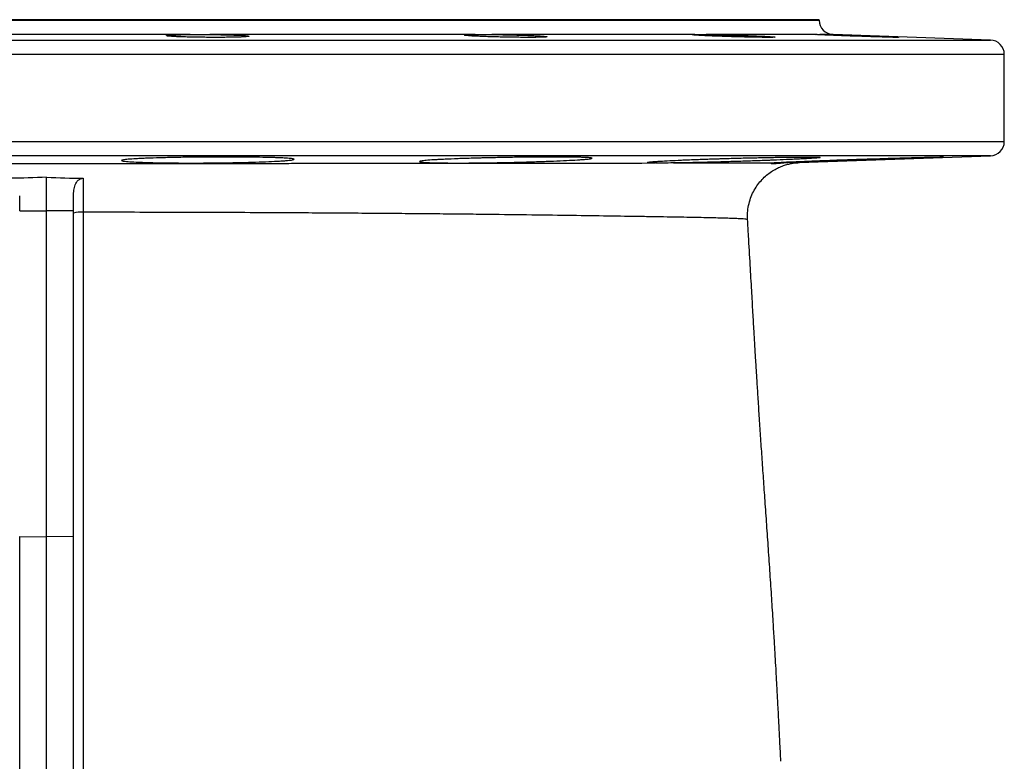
# Model space of a CAD drawing. Header units: millimetres. Extents: x 1108 to 5030, y 1860 to 4202.
# Tile 16 of 16: x 4431 to 4979, y 3789 to 4202. Entities that reach past the tile are written whole.
import ezdxf

# ---------------------------------------------------------------- set-up
doc = ezdxf.new("R2010")
doc.units = ezdxf.units.MM
doc.header["$LTSCALE"] = 2

msp = doc.modelspace()

# ---------------------------------------------------------------- linework, layer by layer
at = {"color": 7, "linetype": 'Continuous', "lineweight": 25}
for p, q in [((4875.92, 4201.98), (4015.92, 4201.98)), ((4875.92, 4201.7), (4875.92, 4201.98)), ((4525.85, 4193.71), (4366, 4193.71)), ((4684.46, 4193.71), (4536.78, 4193.71)), ((4806.75, 4193.71), (4693.72, 4193.71)), ((4874.11, 4193.71), (4812.94, 4193.71)), ((4874.11, 4193.71), (4874.24, 4193.72)), ((4971.2, 4190.65), (4883.65, 4193.71)), ((4978.92, 4134.11), (4978.92, 4182.66)), ((4864.84, 4122.4), (4971.2, 4126.11)), ((4445.92, 4095.45), (4445.92, 4114.28)), ((4430.92, 4095.52), (4430.92, 4103.93)), ((4460.92, 4095.52), (4460.92, 4103.93)), ((4430.92, 4095.52), (4445.92, 4095.45)), ((4460.92, 4095.52), (4445.92, 4095.45)), ((4430.92, 3914.28), (4445.92, 3914.04)), ((4430.92, 3350.88), (4430.92, 3914.28)), ((4460.92, 3914.28), (4445.92, 3914.04)), ((4445.92, 3351.49), (4445.92, 3914.04)), ((4460.92, 3350.88), (4460.92, 3914.28))]:
    msp.add_line(p, q, dxfattribs=at)
at = {"color": 8, "linetype": 'Continuous', "lineweight": 25}
for p, q in [((4015.92, 4201.7), (4875.92, 4201.7)), ((4883.65, 4193.71), (4876.29, 4193.71)), ((3920.65, 4190.65), (4971.2, 4190.65)), ((4978.92, 4182.66), (3912.94, 4182.66)), ((3912.98, 4134.11), (4978.92, 4134.11)), ((4971.2, 4126.11), (3920.65, 4126.11))]:
    msp.add_line(p, q, dxfattribs=at)
at = {"color": 7, "linetype": 'Continuous', "lineweight": 25}
for centre, radius, start, end in [((4883.92, 4201.7), 8, 180, 268), ((4970.92, 4182.66), 8, 0, 88), ((4970.92, 4134.11), 8, 272, 0), ((4464.97, 4080.28), 14.52, 84.9723, 106.1822)]:
    msp.add_arc(centre, radius, start, end, dxfattribs=at)
for points, knots in [([(4536.78, 4193.71), (4538.18, 4193.7), (4539.55, 4193.68), (4541.57, 4193.65), (4542.23, 4193.64), (4543.55, 4193.61), (4544.21, 4193.6), (4546.13, 4193.55), (4547.34, 4193.52), (4549.06, 4193.47), (4549.62, 4193.45), (4550.7, 4193.41), (4551.23, 4193.39), (4552.72, 4193.33), (4553.62, 4193.29), (4554.82, 4193.22), (4555.2, 4193.2), (4555.9, 4193.15), (4556.22, 4193.13), (4557.1, 4193.05), (4557.57, 4193.01), (4558.27, 4192.91), (4558.5, 4192.86), (4558.71, 4192.77), (4558.68, 4192.72), (4558.46, 4192.65), (4558.36, 4192.63), (4558.08, 4192.58), (4557.92, 4192.56), (4557.33, 4192.5), (4556.82, 4192.46), (4555.87, 4192.4), (4555.53, 4192.39), (4554.79, 4192.35), (4554.4, 4192.34), (4553.14, 4192.29), (4552.21, 4192.26), (4550.14, 4192.21), (4549.03, 4192.19), (4547.28, 4192.17), (4546.67, 4192.16), (4545.43, 4192.15), (4544.8, 4192.14), (4542.85, 4192.13), (4541.52, 4192.13), (4539.49, 4192.13), (4538.8, 4192.13), (4537.42, 4192.13), (4536.71, 4192.14), (4534.63, 4192.15), (4533.25, 4192.16), (4531.2, 4192.19), (4530.52, 4192.19), (4529.17, 4192.22), (4528.5, 4192.23), (4526.54, 4192.26), (4525.29, 4192.29), (4522.89, 4192.35), (4521.74, 4192.39), (4519.64, 4192.46), (4518.68, 4192.5), (4517.36, 4192.56), (4516.95, 4192.58), (4516.17, 4192.63), (4515.81, 4192.65), (4514.82, 4192.72), (4514.27, 4192.76), (4513.61, 4192.84), (4513.42, 4192.86), (4513.11, 4192.91), (4512.98, 4192.93), (4512.69, 4193.01), (4512.63, 4193.05), (4512.72, 4193.13), (4512.78, 4193.15), (4512.96, 4193.2), (4513.09, 4193.22), (4513.55, 4193.29), (4513.98, 4193.33), (4515.08, 4193.41), (4515.74, 4193.45), (4516.88, 4193.5), (4517.29, 4193.52), (4518.16, 4193.55), (4518.63, 4193.57), (4520.08, 4193.61), (4521.12, 4193.64), (4522.81, 4193.67), (4523.39, 4193.68), (4524.59, 4193.7), (4525.21, 4193.7), (4525.85, 4193.71)], [0, 0, 0, 0, 0.03125, 0.03125, 0.046875, 0.046875, 0.0625, 0.0625, 0.09375, 0.09375, 0.109375, 0.109375, 0.125, 0.125, 0.15625, 0.15625, 0.171875, 0.171875, 0.1875, 0.1875, 0.21875, 0.21875, 0.25, 0.25, 0.28125, 0.28125, 0.296875, 0.296875, 0.3125, 0.3125, 0.34375, 0.34375, 0.359375, 0.359375, 0.375, 0.375, 0.40625, 0.40625, 0.4375, 0.4375, 0.453125, 0.453125, 0.46875, 0.46875, 0.5, 0.5, 0.515625, 0.515625, 0.53125, 0.53125, 0.5625, 0.5625, 0.578125, 0.578125, 0.59375, 0.59375, 0.625, 0.625, 0.65625, 0.65625, 0.6875, 0.6875, 0.703125, 0.703125, 0.71875, 0.71875, 0.75, 0.75, 0.765625, 0.765625, 0.78125, 0.78125, 0.8125, 0.8125, 0.828125, 0.828125, 0.84375, 0.84375, 0.875, 0.875, 0.90625, 0.90625, 0.921875, 0.921875, 0.9375, 0.9375, 0.96875, 0.96875, 0.984375, 0.984375, 1, 1, 1, 1]), ([(4525.85, 4193.71), (4526.7, 4193.72), (4527.58, 4193.73), (4529.35, 4193.76), (4530.25, 4193.77), (4532.09, 4193.77), (4533.03, 4193.76), (4534.91, 4193.73), (4535.85, 4193.72), (4536.78, 4193.71)], [0, 0, 0, 0, 0.25, 0.25, 0.5, 0.5, 0.75, 0.75, 1, 1, 1, 1]), ([(4693.72, 4193.71), (4695.04, 4193.7), (4696.38, 4193.68), (4698.43, 4193.65), (4699.12, 4193.64), (4700.5, 4193.61), (4701.2, 4193.6), (4703.3, 4193.55), (4704.67, 4193.52), (4706.7, 4193.47), (4707.38, 4193.45), (4708.71, 4193.41), (4709.38, 4193.39), (4711.31, 4193.33), (4712.54, 4193.29), (4714.3, 4193.22), (4714.87, 4193.2), (4715.99, 4193.15), (4716.52, 4193.13), (4718.06, 4193.05), (4718.98, 4193.01), (4720.66, 4192.91), (4721.41, 4192.86), (4722.65, 4192.77), (4723.16, 4192.72), (4723.75, 4192.65), (4723.92, 4192.63), (4724.19, 4192.58), (4724.29, 4192.56), (4724.51, 4192.5), (4724.53, 4192.46), (4724.37, 4192.4), (4724.28, 4192.39), (4724.05, 4192.35), (4723.91, 4192.34), (4723.38, 4192.29), (4722.91, 4192.26), (4721.72, 4192.21), (4721.02, 4192.19), (4719.82, 4192.17), (4719.39, 4192.16), (4718.48, 4192.15), (4718, 4192.14), (4716.5, 4192.13), (4715.42, 4192.13), (4713.7, 4192.13), (4713.11, 4192.13), (4711.88, 4192.13), (4711.25, 4192.14), (4709.33, 4192.15), (4708.02, 4192.16), (4706, 4192.19), (4705.32, 4192.19), (4703.93, 4192.22), (4703.23, 4192.23), (4701.15, 4192.26), (4699.77, 4192.29), (4697.02, 4192.35), (4695.65, 4192.39), (4693.02, 4192.46), (4691.75, 4192.5), (4689.92, 4192.56), (4689.31, 4192.58), (4688.15, 4192.63), (4687.59, 4192.65), (4685.98, 4192.72), (4684.98, 4192.76), (4683.62, 4192.84), (4683.19, 4192.86), (4682.38, 4192.91), (4682, 4192.93), (4680.95, 4193.01), (4680.36, 4193.05), (4679.64, 4193.13), (4679.43, 4193.15), (4679.08, 4193.2), (4678.93, 4193.22), (4678.58, 4193.29), (4678.47, 4193.33), (4678.51, 4193.41), (4678.65, 4193.45), (4679.05, 4193.5), (4679.21, 4193.52), (4679.6, 4193.55), (4679.83, 4193.57), (4680.59, 4193.61), (4681.21, 4193.64), (4682.31, 4193.67), (4682.7, 4193.68), (4683.54, 4193.7), (4683.99, 4193.7), (4684.46, 4193.71)], [0, 0, 0, 0, 0.03125, 0.03125, 0.046875, 0.046875, 0.0625, 0.0625, 0.09375, 0.09375, 0.109375, 0.109375, 0.125, 0.125, 0.15625, 0.15625, 0.171875, 0.171875, 0.1875, 0.1875, 0.21875, 0.21875, 0.25, 0.25, 0.28125, 0.28125, 0.296875, 0.296875, 0.3125, 0.3125, 0.34375, 0.34375, 0.359375, 0.359375, 0.375, 0.375, 0.40625, 0.40625, 0.4375, 0.4375, 0.453125, 0.453125, 0.46875, 0.46875, 0.5, 0.5, 0.515625, 0.515625, 0.53125, 0.53125, 0.5625, 0.5625, 0.578125, 0.578125, 0.59375, 0.59375, 0.625, 0.625, 0.65625, 0.65625, 0.6875, 0.6875, 0.703125, 0.703125, 0.71875, 0.71875, 0.75, 0.75, 0.765625, 0.765625, 0.78125, 0.78125, 0.8125, 0.8125, 0.828125, 0.828125, 0.84375, 0.84375, 0.875, 0.875, 0.90625, 0.90625, 0.921875, 0.921875, 0.9375, 0.9375, 0.96875, 0.96875, 0.984375, 0.984375, 1, 1, 1, 1]), ([(4684.46, 4193.71), (4685.09, 4193.72), (4685.76, 4193.73), (4687.17, 4193.76), (4687.92, 4193.77), (4689.47, 4193.77), (4690.28, 4193.76), (4691.97, 4193.73), (4692.83, 4193.72), (4693.72, 4193.71)], [0, 0, 0, 0, 0.25, 0.25, 0.5, 0.5, 0.75, 0.75, 1, 1, 1, 1]), ([(4812.94, 4193.71), (4813.98, 4193.7), (4815.09, 4193.68), (4816.85, 4193.65), (4817.45, 4193.64), (4818.69, 4193.61), (4819.33, 4193.6), (4821.28, 4193.55), (4822.61, 4193.52), (4824.64, 4193.47), (4825.33, 4193.45), (4826.72, 4193.41), (4827.42, 4193.39), (4829.5, 4193.33), (4830.88, 4193.29), (4832.93, 4193.22), (4833.61, 4193.2), (4834.96, 4193.15), (4835.63, 4193.13), (4837.58, 4193.05), (4838.83, 4193.01), (4841.22, 4192.91), (4842.37, 4192.86), (4844.47, 4192.77), (4845.43, 4192.72), (4846.74, 4192.65), (4847.15, 4192.63), (4847.93, 4192.58), (4848.28, 4192.56), (4849.27, 4192.5), (4849.82, 4192.46), (4850.47, 4192.4), (4850.66, 4192.39), (4850.97, 4192.35), (4851.1, 4192.34), (4851.38, 4192.29), (4851.44, 4192.26), (4851.31, 4192.21), (4851.12, 4192.19), (4850.66, 4192.17), (4850.47, 4192.16), (4850.04, 4192.15), (4849.79, 4192.14), (4848.96, 4192.13), (4848.3, 4192.13), (4847.15, 4192.13), (4846.74, 4192.13), (4845.86, 4192.13), (4845.4, 4192.14), (4843.94, 4192.15), (4842.89, 4192.16), (4841.2, 4192.19), (4840.62, 4192.19), (4839.42, 4192.22), (4838.79, 4192.23), (4836.91, 4192.26), (4835.61, 4192.29), (4832.93, 4192.35), (4831.54, 4192.39), (4828.77, 4192.46), (4827.39, 4192.5), (4825.32, 4192.56), (4824.63, 4192.58), (4823.26, 4192.63), (4822.58, 4192.65), (4820.59, 4192.72), (4819.31, 4192.76), (4817.44, 4192.84), (4816.83, 4192.86), (4815.65, 4192.91), (4815.08, 4192.93), (4813.43, 4193.01), (4812.4, 4193.05), (4810.98, 4193.13), (4810.53, 4193.15), (4809.69, 4193.2), (4809.3, 4193.22), (4808.2, 4193.29), (4807.56, 4193.33), (4806.53, 4193.41), (4806.13, 4193.45), (4805.72, 4193.5), (4805.61, 4193.52), (4805.46, 4193.55), (4805.42, 4193.57), (4805.38, 4193.61), (4805.48, 4193.64), (4805.82, 4193.67), (4805.96, 4193.68), (4806.31, 4193.7), (4806.51, 4193.7), (4806.75, 4193.71)], [0, 0, 0, 0, 0.03125, 0.03125, 0.046875, 0.046875, 0.0625, 0.0625, 0.09375, 0.09375, 0.109375, 0.109375, 0.125, 0.125, 0.15625, 0.15625, 0.171875, 0.171875, 0.1875, 0.1875, 0.21875, 0.21875, 0.25, 0.25, 0.28125, 0.28125, 0.296875, 0.296875, 0.3125, 0.3125, 0.34375, 0.34375, 0.359375, 0.359375, 0.375, 0.375, 0.40625, 0.40625, 0.4375, 0.4375, 0.453125, 0.453125, 0.46875, 0.46875, 0.5, 0.5, 0.515625, 0.515625, 0.53125, 0.53125, 0.5625, 0.5625, 0.578125, 0.578125, 0.59375, 0.59375, 0.625, 0.625, 0.65625, 0.65625, 0.6875, 0.6875, 0.703125, 0.703125, 0.71875, 0.71875, 0.75, 0.75, 0.765625, 0.765625, 0.78125, 0.78125, 0.8125, 0.8125, 0.828125, 0.828125, 0.84375, 0.84375, 0.875, 0.875, 0.90625, 0.90625, 0.921875, 0.921875, 0.9375, 0.9375, 0.96875, 0.96875, 0.984375, 0.984375, 1, 1, 1, 1]), ([(4806.75, 4193.71), (4807.07, 4193.72), (4807.44, 4193.73), (4808.28, 4193.76), (4808.75, 4193.77), (4809.78, 4193.77), (4810.36, 4193.76), (4811.59, 4193.73), (4812.24, 4193.72), (4812.94, 4193.71)], [0, 0, 0, 0, 0.25, 0.25, 0.5, 0.5, 0.75, 0.75, 1, 1, 1, 1]), ([(4876.29, 4193.71), (4876.89, 4193.7), (4877.59, 4193.68), (4878.8, 4193.65), (4879.23, 4193.64), (4880.13, 4193.61), (4880.62, 4193.6), (4882.12, 4193.55), (4883.2, 4193.52), (4884.93, 4193.47), (4885.52, 4193.45), (4886.75, 4193.41), (4887.38, 4193.39), (4889.3, 4193.33), (4890.61, 4193.29), (4892.63, 4193.22), (4893.32, 4193.2), (4894.7, 4193.15), (4895.4, 4193.13), (4897.48, 4193.05), (4898.86, 4193.01), (4901.6, 4192.91), (4902.98, 4192.86), (4905.61, 4192.77), (4906.88, 4192.72), (4908.71, 4192.65), (4909.31, 4192.63), (4910.47, 4192.58), (4911.02, 4192.56), (4912.63, 4192.5), (4913.63, 4192.46), (4914.99, 4192.4), (4915.42, 4192.39), (4916.23, 4192.35), (4916.6, 4192.34), (4917.65, 4192.29), (4918.24, 4192.26), (4919.19, 4192.21), (4919.54, 4192.19), (4919.88, 4192.17), (4919.97, 4192.16), (4920.07, 4192.15), (4920.09, 4192.14), (4920.06, 4192.13), (4919.92, 4192.13), (4919.51, 4192.13), (4919.35, 4192.13), (4918.95, 4192.13), (4918.72, 4192.14), (4917.95, 4192.15), (4917.33, 4192.16), (4916.23, 4192.19), (4915.84, 4192.19), (4914.99, 4192.22), (4914.54, 4192.23), (4913.14, 4192.26), (4912.12, 4192.29), (4909.92, 4192.35), (4908.72, 4192.39), (4906.25, 4192.46), (4904.96, 4192.5), (4902.97, 4192.56), (4902.29, 4192.58), (4900.92, 4192.63), (4900.23, 4192.65), (4898.17, 4192.72), (4896.79, 4192.76), (4894.7, 4192.84), (4894.01, 4192.86), (4892.63, 4192.91), (4891.96, 4192.93), (4889.95, 4193.01), (4888.65, 4193.05), (4886.75, 4193.13), (4886.13, 4193.15), (4884.93, 4193.2), (4884.35, 4193.22), (4882.66, 4193.29), (4881.6, 4193.33), (4879.65, 4193.41), (4878.77, 4193.45), (4877.62, 4193.5), (4877.26, 4193.52), (4876.59, 4193.55), (4876.28, 4193.57), (4875.44, 4193.61), (4875.01, 4193.64), (4874.54, 4193.67), (4874.41, 4193.68), (4874.21, 4193.7), (4874.15, 4193.7), (4874.11, 4193.71)], [0, 0, 0, 0, 0.03125, 0.03125, 0.046875, 0.046875, 0.0625, 0.0625, 0.09375, 0.09375, 0.109375, 0.109375, 0.125, 0.125, 0.15625, 0.15625, 0.171875, 0.171875, 0.1875, 0.1875, 0.21875, 0.21875, 0.25, 0.25, 0.28125, 0.28125, 0.296875, 0.296875, 0.3125, 0.3125, 0.34375, 0.34375, 0.359375, 0.359375, 0.375, 0.375, 0.40625, 0.40625, 0.4375, 0.4375, 0.453125, 0.453125, 0.46875, 0.46875, 0.5, 0.5, 0.515625, 0.515625, 0.53125, 0.53125, 0.5625, 0.5625, 0.578125, 0.578125, 0.59375, 0.59375, 0.625, 0.625, 0.65625, 0.65625, 0.6875, 0.6875, 0.703125, 0.703125, 0.71875, 0.71875, 0.75, 0.75, 0.765625, 0.765625, 0.78125, 0.78125, 0.8125, 0.8125, 0.828125, 0.828125, 0.84375, 0.84375, 0.875, 0.875, 0.90625, 0.90625, 0.921875, 0.921875, 0.9375, 0.9375, 0.96875, 0.96875, 0.984375, 0.984375, 1, 1, 1, 1]), ([(4874.94, 4193.75), (4874.97, 4193.75), (4875.11, 4193.76), (4875.75, 4193.73), (4876.29, 4193.71)], [0, 0, 0, 0, 0.162606, 1, 1, 1, 1]), ([(4107.24, 4122.18), (4109.67, 4122.18), (4112.16, 4122.18), (4117.24, 4122.17), (4119.82, 4122.17), (4127.69, 4122.16), (4133.1, 4122.15), (4149.82, 4122.13), (4161.63, 4122.12), (4180.29, 4122.1), (4186.67, 4122.1), (4199.76, 4122.09), (4206.47, 4122.08), (4216.8, 4122.07), (4220.3, 4122.07), (4227.33, 4122.06), (4230.87, 4122.06), (4241.56, 4122.05), (4248.78, 4122.04), (4259.77, 4122.03), (4263.45, 4122.03), (4270.87, 4122.02), (4274.61, 4122.02), (4285.89, 4122.01), (4293.5, 4122), (4308.89, 4121.99), (4316.67, 4121.98), (4328.48, 4121.98), (4332.44, 4121.97), (4340.41, 4121.97), (4344.41, 4121.97), (4364.54, 4121.96), (4380.76, 4121.95), (4405.29, 4121.94), (4413.5, 4121.94), (4425.85, 4121.94), (4429.99, 4121.94), (4438.24, 4121.94), (4442.35, 4121.94), (4462.9, 4121.94), (4479.21, 4121.94), (4511.59, 4121.95), (4527.66, 4121.96), (4551.58, 4121.97), (4559.53, 4121.97), (4571.39, 4121.98), (4575.35, 4121.98), (4583.19, 4121.99), (4587.09, 4121.99), (4598.69, 4122), (4606.32, 4122.01), (4617.6, 4122.02), (4621.34, 4122.02), (4628.75, 4122.03), (4632.42, 4122.03), (4650.64, 4122.05), (4664.77, 4122.06), (4685.27, 4122.08), (4691.98, 4122.09), (4701.88, 4122.09), (4705.15, 4122.1), (4711.6, 4122.1), (4714.77, 4122.11), (4730.44, 4122.12), (4742.26, 4122.13), (4764.49, 4122.16), (4774.91, 4122.17), (4784.61, 4122.18)], [0, 0, 0, 0, 0.015625, 0.015625, 0.03125, 0.03125, 0.0625, 0.0625, 0.125, 0.125, 0.15625, 0.15625, 0.1875, 0.1875, 0.203125, 0.203125, 0.21875, 0.21875, 0.25, 0.25, 0.265625, 0.265625, 0.28125, 0.28125, 0.3125, 0.3125, 0.34375, 0.34375, 0.359375, 0.359375, 0.375, 0.375, 0.4375, 0.4375, 0.46875, 0.46875, 0.484375, 0.484375, 0.5, 0.5, 0.5625, 0.5625, 0.625, 0.625, 0.65625, 0.65625, 0.671875, 0.671875, 0.6875, 0.6875, 0.71875, 0.71875, 0.734375, 0.734375, 0.75, 0.75, 0.8125, 0.8125, 0.84375, 0.84375, 0.859375, 0.859375, 0.875, 0.875, 0.9375, 0.9375, 1, 1, 1, 1]), ([(4569.52, 4122.96), (4567.27, 4122.86), (4564.84, 4122.77), (4560.94, 4122.65), (4559.59, 4122.61), (4556.81, 4122.53), (4555.37, 4122.5), (4551, 4122.4), (4548.01, 4122.34), (4544.16, 4122.29), (4543.38, 4122.27), (4541.82, 4122.25), (4541.04, 4122.24), (4538.67, 4122.22), (4537.1, 4122.2), (4532.4, 4122.17), (4529.29, 4122.16), (4525.42, 4122.16), (4524.65, 4122.16), (4523.11, 4122.16), (4522.36, 4122.16), (4520.1, 4122.17), (4517.16, 4122.19), (4514.33, 4122.22), (4512.25, 4122.25), (4511.57, 4122.26), (4510.22, 4122.28), (4509.55, 4122.29), (4506.27, 4122.35), (4503.86, 4122.4), (4500.54, 4122.5), (4499.49, 4122.54), (4497.99, 4122.6), (4497.5, 4122.62), (4496.57, 4122.66), (4496.12, 4122.68), (4493.95, 4122.78), (4492.48, 4122.87), (4490.68, 4123.02), (4490.15, 4123.07), (4489.24, 4123.17), (4488.87, 4123.22), (4487.96, 4123.38), (4487.66, 4123.48), (4487.67, 4123.65), (4487.75, 4123.7), (4488.07, 4123.81), (4488.3, 4123.87), (4488.92, 4123.98), (4489.3, 4124.03), (4490.22, 4124.14), (4490.76, 4124.19), (4492.57, 4124.35), (4494.05, 4124.45), (4496.67, 4124.6), (4497.62, 4124.64), (4499.63, 4124.74), (4500.69, 4124.78), (4504.02, 4124.91), (4506.44, 4124.99), (4510.38, 4125.1), (4511.74, 4125.13), (4514.52, 4125.2), (4517.35, 4125.25), (4520.3, 4125.31), (4522.55, 4125.34), (4523.31, 4125.35), (4524.84, 4125.37), (4525.62, 4125.38), (4529.5, 4125.43), (4532.61, 4125.46), (4537.31, 4125.49), (4538.88, 4125.5), (4541.24, 4125.5), (4542.03, 4125.51), (4543.59, 4125.51), (4544.36, 4125.51), (4548.21, 4125.51), (4551.2, 4125.5), (4554.83, 4125.47), (4555.55, 4125.47), (4556.98, 4125.46), (4557.69, 4125.45), (4559.77, 4125.43), (4561.12, 4125.41), (4565.01, 4125.35), (4567.43, 4125.31), (4570.79, 4125.22), (4571.85, 4125.19), (4573.83, 4125.13), (4574.76, 4125.09), (4576.49, 4125.02), (4577.29, 4124.98), (4578.77, 4124.9), (4579.45, 4124.86), (4581.25, 4124.73), (4582.15, 4124.64), (4583.06, 4124.49), (4583.29, 4124.45), (4583.6, 4124.34), (4583.67, 4124.29), (4583.66, 4124.13), (4583.35, 4124.03), (4582.42, 4123.86), (4582.03, 4123.81), (4581.11, 4123.7), (4580.58, 4123.64), (4579.38, 4123.53), (4578.71, 4123.48), (4577.23, 4123.37), (4576.42, 4123.32), (4573.77, 4123.16), (4571.77, 4123.06), (4569.52, 4122.96)], [0, 0, 0, 0, 0.03125, 0.03125, 0.046875, 0.046875, 0.0625, 0.0625, 0.09375, 0.09375, 0.101563, 0.101563, 0.109375, 0.109375, 0.125, 0.125, 0.15625, 0.15625, 0.164063, 0.164063, 0.171875, 0.171875, 0.1875, 0.203125, 0.203125, 0.210938, 0.210938, 0.21875, 0.21875, 0.25, 0.25, 0.265625, 0.265625, 0.273438, 0.273438, 0.28125, 0.28125, 0.3125, 0.3125, 0.328125, 0.328125, 0.34375, 0.34375, 0.375, 0.375, 0.390625, 0.390625, 0.40625, 0.40625, 0.421875, 0.421875, 0.4375, 0.4375, 0.46875, 0.46875, 0.484375, 0.484375, 0.5, 0.5, 0.53125, 0.53125, 0.546875, 0.546875, 0.5625, 0.578125, 0.578125, 0.585938, 0.585938, 0.59375, 0.59375, 0.625, 0.625, 0.640625, 0.640625, 0.648438, 0.648438, 0.65625, 0.65625, 0.6875, 0.6875, 0.695313, 0.695313, 0.703125, 0.703125, 0.71875, 0.71875, 0.75, 0.75, 0.765625, 0.765625, 0.78125, 0.78125, 0.796875, 0.796875, 0.8125, 0.8125, 0.84375, 0.84375, 0.859375, 0.859375, 0.875, 0.875, 0.90625, 0.90625, 0.921875, 0.921875, 0.9375, 0.9375, 0.953125, 0.953125, 0.96875, 0.96875, 1, 1, 1, 1]), ([(4735.31, 4123.59), (4733.07, 4123.48), (4730.63, 4123.37), (4726.73, 4123.21), (4725.38, 4123.16), (4722.6, 4123.06), (4721.16, 4123.01), (4716.79, 4122.86), (4713.8, 4122.77), (4709.95, 4122.67), (4709.17, 4122.65), (4707.61, 4122.61), (4706.83, 4122.59), (4704.46, 4122.53), (4702.89, 4122.5), (4698.2, 4122.4), (4695.08, 4122.34), (4691.22, 4122.28), (4690.44, 4122.27), (4688.91, 4122.25), (4688.15, 4122.24), (4685.9, 4122.22), (4682.95, 4122.19), (4680.13, 4122.17), (4678.05, 4122.16), (4677.37, 4122.16), (4676.01, 4122.16), (4675.34, 4122.16), (4672.07, 4122.16), (4669.66, 4122.17), (4666.34, 4122.21), (4665.29, 4122.22), (4663.79, 4122.25), (4663.31, 4122.26), (4662.37, 4122.28), (4661.92, 4122.29), (4659.75, 4122.35), (4658.28, 4122.4), (4656.49, 4122.5), (4655.96, 4122.54), (4655.06, 4122.62), (4654.68, 4122.66), (4653.78, 4122.78), (4653.48, 4122.87), (4653.49, 4123.02), (4653.58, 4123.07), (4653.89, 4123.17), (4654.13, 4123.22), (4654.75, 4123.33), (4655.13, 4123.38), (4656.05, 4123.49), (4656.59, 4123.54), (4658.41, 4123.71), (4659.89, 4123.82), (4662.52, 4123.98), (4663.46, 4124.03), (4665.47, 4124.14), (4666.53, 4124.19), (4669.87, 4124.35), (4672.29, 4124.45), (4676.23, 4124.6), (4677.59, 4124.65), (4680.37, 4124.74), (4681.79, 4124.78), (4684.68, 4124.87), (4686.15, 4124.91), (4688.4, 4124.97), (4689.16, 4124.99), (4690.7, 4125.02), (4691.47, 4125.04), (4695.35, 4125.13), (4698.47, 4125.2), (4703.16, 4125.28), (4704.73, 4125.31), (4707.09, 4125.34), (4707.87, 4125.35), (4709.44, 4125.37), (4710.21, 4125.38), (4714.06, 4125.43), (4717.05, 4125.46), (4720.68, 4125.49), (4721.4, 4125.49), (4722.82, 4125.5), (4723.53, 4125.5), (4725.62, 4125.51), (4726.96, 4125.51), (4730.86, 4125.51), (4733.28, 4125.5), (4736.07, 4125.47), (4736.61, 4125.47), (4737.67, 4125.46), (4738.18, 4125.45), (4739.67, 4125.43), (4740.6, 4125.41), (4742.33, 4125.37), (4743.13, 4125.35), (4744.61, 4125.3), (4745.29, 4125.28), (4747.08, 4125.19), (4747.98, 4125.13), (4748.89, 4125.02), (4749.12, 4124.98), (4749.42, 4124.9), (4749.49, 4124.86), (4749.48, 4124.73), (4749.17, 4124.64), (4748.23, 4124.49), (4747.84, 4124.44), (4746.92, 4124.34), (4746.39, 4124.29), (4745.19, 4124.19), (4744.52, 4124.13), (4743.03, 4124.03), (4742.22, 4123.97), (4739.57, 4123.81), (4737.56, 4123.7), (4735.31, 4123.59)], [0, 0, 0, 0, 0.03125, 0.03125, 0.046875, 0.046875, 0.0625, 0.0625, 0.09375, 0.09375, 0.101563, 0.101563, 0.109375, 0.109375, 0.125, 0.125, 0.15625, 0.15625, 0.164062, 0.164062, 0.171875, 0.171875, 0.1875, 0.203125, 0.203125, 0.210937, 0.210937, 0.21875, 0.21875, 0.25, 0.25, 0.265625, 0.265625, 0.273437, 0.273437, 0.28125, 0.28125, 0.3125, 0.3125, 0.328125, 0.328125, 0.34375, 0.34375, 0.375, 0.375, 0.390625, 0.390625, 0.40625, 0.40625, 0.421875, 0.421875, 0.4375, 0.4375, 0.46875, 0.46875, 0.484375, 0.484375, 0.5, 0.5, 0.53125, 0.53125, 0.546875, 0.546875, 0.5625, 0.5625, 0.578125, 0.578125, 0.585938, 0.585938, 0.59375, 0.59375, 0.625, 0.625, 0.640625, 0.640625, 0.648438, 0.648438, 0.65625, 0.65625, 0.6875, 0.6875, 0.695313, 0.695313, 0.703125, 0.703125, 0.71875, 0.71875, 0.75, 0.75, 0.757813, 0.757813, 0.765625, 0.765625, 0.78125, 0.78125, 0.796875, 0.796875, 0.8125, 0.8125, 0.84375, 0.84375, 0.859375, 0.859375, 0.875, 0.875, 0.90625, 0.90625, 0.921875, 0.921875, 0.9375, 0.9375, 0.953125, 0.953125, 0.96875, 0.96875, 1, 1, 1, 1]), ([(4784.61, 4122.18), (4784, 4122.19), (4783.46, 4122.2), (4782.49, 4122.23), (4782.08, 4122.25), (4781.05, 4122.31), (4780.62, 4122.36), (4780.39, 4122.45), (4780.38, 4122.48), (4780.5, 4122.54), (4780.63, 4122.58), (4781.21, 4122.69), (4781.86, 4122.77), (4783.02, 4122.88), (4783.27, 4122.9), (4783.8, 4122.94), (4784.08, 4122.97), (4784.96, 4123.04), (4785.61, 4123.08), (4787.73, 4123.23), (4789.37, 4123.32), (4793.15, 4123.53), (4795.22, 4123.63), (4798.59, 4123.78), (4799.76, 4123.84), (4802.18, 4123.94), (4803.45, 4123.99), (4807.32, 4124.14), (4810, 4124.24), (4814.17, 4124.39), (4815.59, 4124.43), (4817.75, 4124.5), (4818.48, 4124.53), (4819.94, 4124.57), (4820.67, 4124.6), (4824.32, 4124.71), (4827.25, 4124.79), (4831.67, 4124.91), (4833.15, 4124.95), (4836.11, 4125.02), (4837.56, 4125.05), (4841.87, 4125.15), (4844.67, 4125.21), (4848.74, 4125.29), (4850.09, 4125.31), (4852.69, 4125.36), (4853.95, 4125.38), (4857.62, 4125.43), (4859.9, 4125.46), (4862.55, 4125.48), (4863.07, 4125.49), (4864.08, 4125.49), (4864.57, 4125.5), (4866, 4125.5), (4867.8, 4125.51), (4869.37, 4125.51), (4870.83, 4125.5), (4871.51, 4125.5), (4873.35, 4125.47), (4874.31, 4125.45), (4875.37, 4125.4), (4875.65, 4125.38), (4876.09, 4125.34), (4876.24, 4125.32), (4876.49, 4125.25), (4876.38, 4125.19), (4875.82, 4125.1), (4875.56, 4125.07), (4875.08, 4125.01), (4874.9, 4125), (4874.5, 4124.96), (4874.29, 4124.94), (4873.15, 4124.85), (4872, 4124.77), (4869.89, 4124.64), (4869.12, 4124.59), (4867.46, 4124.5), (4865.7, 4124.4), (4863.72, 4124.31), (4861.64, 4124.21), (4860.55, 4124.16), (4857.17, 4124.01), (4854.76, 4123.91), (4851.56, 4123.78), (4850.91, 4123.75), (4849.59, 4123.7), (4848.92, 4123.67), (4846.89, 4123.6), (4845.52, 4123.54), (4841.34, 4123.39), (4838.49, 4123.29), (4834.1, 4123.15), (4832.61, 4123.1), (4829.66, 4123), (4828.18, 4122.96), (4823.78, 4122.83), (4820.85, 4122.74), (4816.5, 4122.63), (4815.06, 4122.59), (4812.26, 4122.52), (4809.5, 4122.45), (4806.85, 4122.4), (4804.9, 4122.36), (4804.26, 4122.35), (4802.99, 4122.32), (4802.36, 4122.31), (4799.27, 4122.25), (4796.98, 4122.22), (4794.88, 4122.2)], [0, 0, 0, 0, 0.015625, 0.015625, 0.03125, 0.03125, 0.0625, 0.0625, 0.078125, 0.078125, 0.09375, 0.09375, 0.125, 0.125, 0.132812, 0.132812, 0.140625, 0.140625, 0.15625, 0.15625, 0.1875, 0.1875, 0.21875, 0.21875, 0.234375, 0.234375, 0.25, 0.25, 0.28125, 0.28125, 0.296875, 0.296875, 0.304687, 0.304687, 0.3125, 0.3125, 0.34375, 0.34375, 0.359375, 0.359375, 0.375, 0.375, 0.40625, 0.40625, 0.421875, 0.421875, 0.4375, 0.4375, 0.46875, 0.46875, 0.476562, 0.476562, 0.484375, 0.484375, 0.5, 0.515625, 0.515625, 0.53125, 0.53125, 0.5625, 0.5625, 0.578125, 0.578125, 0.59375, 0.59375, 0.625, 0.625, 0.640625, 0.640625, 0.648437, 0.648437, 0.65625, 0.65625, 0.6875, 0.6875, 0.703125, 0.703125, 0.71875, 0.734375, 0.734375, 0.75, 0.75, 0.78125, 0.78125, 0.789062, 0.789062, 0.796875, 0.796875, 0.8125, 0.8125, 0.84375, 0.84375, 0.859375, 0.859375, 0.875, 0.875, 0.90625, 0.90625, 0.921875, 0.921875, 0.9375, 0.953125, 0.953125, 0.960937, 0.960937, 0.96875, 0.96875, 1, 1, 1, 1]), ([(4794.88, 4122.2), (4792.71, 4122.17), (4790.77, 4122.14), (4788.2, 4122.14), (4787.4, 4122.14), (4785.91, 4122.16), (4785.23, 4122.17), (4784.61, 4122.18)], [0, 0, 0, 0, 0.5, 0.5, 0.75, 0.75, 1, 1, 1, 1]), ([(4794.88, 4122.2), (4796.43, 4122.2), (4797.96, 4122.2), (4800.97, 4122.21), (4802.46, 4122.21), (4806.85, 4122.22), (4809.69, 4122.22), (4817.89, 4122.24), (4822.95, 4122.25), (4832.23, 4122.28), (4836.46, 4122.29), (4844.09, 4122.31), (4847.49, 4122.32), (4850.46, 4122.33)], [0, 0, 0, 0, 0.0625, 0.0625, 0.125, 0.125, 0.25, 0.25, 0.5, 0.5, 0.75, 0.75, 1, 1, 1, 1]), ([(4836.04, 4090.67), (4836.03, 4090.8), (4835.84, 4092.39), (4836.05, 4095.42), (4836.73, 4099.6), (4837.99, 4103.49), (4839.67, 4107.03), (4841.72, 4110.21), (4844.05, 4113), (4846.58, 4115.39), (4849.23, 4117.39), (4851.93, 4118.99), (4854.59, 4120.23), (4857.12, 4121.12), (4859.4, 4121.72), (4861.28, 4122.07), (4862.69, 4122.25), (4863.64, 4122.33), (4864.26, 4122.37), (4864.65, 4122.39), (4864.78, 4122.4), (4864.84, 4122.4)], [0, 0, 0, 0, 0.007933, 0.095765, 0.180078, 0.261134, 0.339202, 0.414394, 0.486712, 0.556054, 0.622216, 0.684874, 0.743551, 0.797522, 0.84551, 0.884839, 0.913206, 0.934987, 0.954621, 0.978013, 1, 1, 1, 1]), ([(4859.57, 4122.36), (4857.92, 4122.32), (4856.47, 4122.2), (4854.56, 4122.02), (4853.97, 4121.95), (4852.88, 4121.84), (4852.39, 4121.79), (4851.04, 4121.67), (4850.36, 4121.63), (4849.41, 4121.67), (4849.15, 4121.75), (4849.1, 4121.85)], [0, 0, 0, 0, 0.25, 0.25, 0.375, 0.375, 0.5, 0.5, 0.75, 0.75, 1, 1, 1, 1]), ([(4849.14, 4121.89), (4849.16, 4121.98), (4849.22, 4122.15), (4850.02, 4122.27), (4850.46, 4122.33)], [0, 0, 0, 0, 0.454282, 1, 1, 1, 1]), ([(4850.46, 4122.33), (4850.78, 4122.35), (4851.15, 4122.38), (4852.01, 4122.43), (4852.49, 4122.46), (4854.09, 4122.54), (4855.36, 4122.61), (4857.54, 4122.71), (4858.32, 4122.75), (4859.97, 4122.82), (4860.85, 4122.86), (4863.57, 4122.98), (4865.54, 4123.07), (4868.71, 4123.2), (4869.81, 4123.24), (4872.07, 4123.33), (4873.24, 4123.38), (4876.79, 4123.52), (4879.24, 4123.61), (4883.05, 4123.75), (4884.33, 4123.8), (4886.95, 4123.89), (4888.29, 4123.94), (4892.27, 4124.08), (4894.93, 4124.17), (4898.95, 4124.3), (4900.29, 4124.35), (4902.97, 4124.43), (4904.32, 4124.48), (4908.28, 4124.6), (4910.86, 4124.68), (4914.64, 4124.8), (4915.88, 4124.83), (4918.33, 4124.91), (4919.54, 4124.94), (4923.05, 4125.04), (4925.26, 4125.1), (4928.38, 4125.18), (4929.38, 4125.21), (4931.33, 4125.26), (4932.27, 4125.28), (4934.93, 4125.35), (4936.52, 4125.38), (4938.63, 4125.43), (4939.28, 4125.44), (4940.5, 4125.46), (4941.07, 4125.47), (4942.58, 4125.5), (4943.38, 4125.51), (4944.24, 4125.51), (4944.48, 4125.51), (4944.84, 4125.5), (4944.96, 4125.5), (4945.16, 4125.48), (4945.07, 4125.46), (4944.59, 4125.42), (4944.38, 4125.41), (4943.84, 4125.37), (4943.51, 4125.35), (4942.37, 4125.29), (4941.4, 4125.25), (4939.65, 4125.17), (4939.01, 4125.14), (4937.63, 4125.08), (4936.88, 4125.05), (4934.52, 4124.96), (4932.77, 4124.89), (4928.92, 4124.74), (4924.81, 4124.58), (4920.18, 4124.41), (4915.29, 4124.24), (4912.78, 4124.15), (4907.64, 4123.96), (4905.01, 4123.87), (4899.63, 4123.68), (4896.95, 4123.59), (4891.61, 4123.4), (4888.96, 4123.31), (4883.68, 4123.13), (4881.13, 4123.05), (4876.19, 4122.88), (4873.81, 4122.8), (4870.38, 4122.69), (4869.27, 4122.66), (4867.12, 4122.59), (4866.09, 4122.56), (4863.1, 4122.47), (4861.26, 4122.41), (4859.57, 4122.36)], [0, 0, 0, 0, 0.015625, 0.015625, 0.03125, 0.03125, 0.0625, 0.0625, 0.078125, 0.078125, 0.09375, 0.09375, 0.125, 0.125, 0.140625, 0.140625, 0.15625, 0.15625, 0.1875, 0.1875, 0.203125, 0.203125, 0.21875, 0.21875, 0.25, 0.25, 0.265625, 0.265625, 0.28125, 0.28125, 0.3125, 0.3125, 0.328125, 0.328125, 0.34375, 0.34375, 0.375, 0.375, 0.390625, 0.390625, 0.40625, 0.40625, 0.4375, 0.4375, 0.453125, 0.453125, 0.46875, 0.46875, 0.5, 0.5, 0.515625, 0.515625, 0.53125, 0.53125, 0.5625, 0.5625, 0.578125, 0.578125, 0.59375, 0.59375, 0.625, 0.625, 0.640625, 0.640625, 0.65625, 0.65625, 0.6875, 0.6875, 0.71875, 0.75, 0.75, 0.78125, 0.78125, 0.8125, 0.8125, 0.84375, 0.84375, 0.875, 0.875, 0.90625, 0.90625, 0.9375, 0.9375, 0.953125, 0.953125, 0.96875, 0.96875, 1, 1, 1, 1]), ([(4460.92, 4103.93), (4460.92, 4104.95), (4460.97, 4105.98), (4461.17, 4107.49), (4461.26, 4107.99), (4461.51, 4108.99), (4461.66, 4109.48), (4462.23, 4110.93), (4462.77, 4111.84), (4463.72, 4112.72), (4463.92, 4112.88), (4464.35, 4113.17), (4464.58, 4113.3), (4465.06, 4113.5), (4465.31, 4113.58), (4465.81, 4113.69), (4466.07, 4113.71), (4466.33, 4113.71)], [0, 0, 0, 0, 0.25, 0.25, 0.375, 0.375, 0.5, 0.5, 0.75, 0.75, 0.8125, 0.8125, 0.875, 0.875, 0.9375, 0.9375, 1, 1, 1, 1]), ([(4466.33, 4113.71), (4466.32, 4112.47), (4466.31, 4111.11), (4466.29, 4108.2), (4466.28, 4106.67), (4466.27, 4104.27), (4466.26, 4103.45), (4466.26, 4101.77), (4466.25, 4100.91), (4466.25, 4098.31), (4466.24, 4096.54), (4466.24, 4094.74)], [0, 0, 0, 0, 0.25, 0.25, 0.5, 0.5, 0.625, 0.625, 0.75, 0.75, 1, 1, 1, 1]), ([(4445.92, 3914.04), (4445.92, 3943.41), (4445.92, 3973.32), (4445.92, 4018.73), (4445.92, 4033.97), (4445.92, 4064.62), (4445.92, 4080.02), (4445.92, 4095.45)], [0, 0, 0, 0, 0.1393842, 0.1393842, 0.2090763, 0.2090763, 0.2787684, 0.2787684, 0.2787684, 0.2787684]), ([(4460.92, 3914.28), (4460.92, 3943.63), (4460.92, 3973.52), (4460.92, 4018.88), (4460.92, 4034.11), (4460.92, 4064.72), (4460.92, 4080.11), (4460.92, 4095.52)], [0, 0, 0, 0, 0.1393842, 0.1393842, 0.2090763, 0.2090763, 0.2787684, 0.2787684, 0.2787684, 0.2787684]), ([(4466.24, 4094.74), (4466.24, 4082.69), (4466.25, 4070.69), (4466.25, 4052.76), (4466.25, 4046.8), (4466.25, 4034.9), (4466.25, 4028.96), (4466.25, 4011.2), (4466.25, 3999.41), (4466.26, 3981.79), (4466.26, 3975.93), (4466.26, 3964.23), (4466.26, 3958.4), (4466.26, 3929.36), (4466.27, 3906.41), (4466.27, 3872.24), (4466.28, 3860.89), (4466.28, 3838.26), (4466.28, 3826.97), (4466.29, 3804.49), (4466.29, 3793.29), (4466.3, 3771), (4466.3, 3759.9), (4466.31, 3737.87), (4466.32, 3726.93), (4466.32, 3705.24), (4466.33, 3694.51), (4466.33, 3673.32), (4466.34, 3662.86), (4466.34, 3642.22), (4466.35, 3632.04), (4466.36, 3601.93), (4466.36, 3582.43), (4466.37, 3563.53)], [0, 0, 0, 0, 0.0625, 0.0625, 0.09375, 0.09375, 0.125, 0.125, 0.1875, 0.1875, 0.21875, 0.21875, 0.25, 0.25, 0.375, 0.375, 0.4375, 0.4375, 0.5, 0.5, 0.5625, 0.5625, 0.625, 0.625, 0.6875, 0.6875, 0.75, 0.75, 0.8125, 0.8125, 0.875, 0.875, 1, 1, 1, 1]), ([(4854.58, 3789.01), (4854.39, 3792.74), (4854.04, 3799.73), (4853.53, 3809.64), (4853.08, 3818.3), (4852.71, 3825.3), (4852.41, 3830.73), (4852.19, 3834.7), (4852.01, 3837.89), (4851.78, 3842.06), (4851.43, 3848.06), (4850.92, 3856.7), (4850.27, 3867.38), (4849.49, 3879.87), (4848.6, 3893.47), (4847.67, 3907.13), (4846.73, 3920.6), (4845.81, 3933.66), (4844.93, 3946.26), (4844.1, 3958.31), (4843.31, 3969.96), (4842.57, 3981.1), (4841.91, 3991.42), (4841.4, 3999.41), (4841.06, 4005.07), (4840.8, 4009.2), (4840.5, 4014.18), (4840.11, 4020.75), (4839.61, 4029.17), (4839.01, 4039.48), (4838.3, 4051.74), (4837.48, 4065.98), (4836.72, 4079.17), (4836.22, 4087.64), (4836.04, 4090.66)], [0, 0, 0, 0, 0.049209, 0.092121, 0.128781, 0.159218, 0.178776, 0.194499, 0.20638, 0.216004, 0.242623, 0.274809, 0.312668, 0.359626, 0.408418, 0.455957, 0.502053, 0.546548, 0.58711, 0.625781, 0.662085, 0.696031, 0.727516, 0.754472, 0.765981, 0.776385, 0.789975, 0.808459, 0.831875, 0.860271, 0.8937, 0.932204, 0.975787, 1, 1, 1, 1])]:
    msp.add_open_spline(points, degree=3, knots=knots, dxfattribs=at)
at = {"color": 8, "linetype": 'Continuous', "lineweight": 25}
for points, knots in [([(4859.57, 4122.36), (4860.5, 4122.37), (4862.36, 4122.38), (4864.05, 4122.39), (4864.9, 4122.4), (4864.85, 4122.4), (4864.84, 4122.4)], [0, 0, 0, 0, 0.3072286, 0.6151115, 0.9490328, 1, 1, 1, 1]), ([(4835.86, 4090.65), (4835.75, 4090.73), (4835.51, 4090.9), (4832.45, 4091.09), (4828.65, 4091.26), (4823.9, 4091.42), (4817.79, 4091.58), (4810.36, 4091.74), (4804.07, 4091.87), (4797.07, 4091.99), (4789.34, 4092.12), (4780.95, 4092.26), (4769.36, 4092.45), (4753.82, 4092.67), (4733.12, 4092.97), (4710.24, 4093.27), (4689.4, 4093.54), (4671.75, 4093.73), (4657.92, 4093.85), (4643.66, 4093.97), (4628.86, 4094.09), (4613.56, 4094.2), (4597.76, 4094.31), (4581.64, 4094.4), (4562.81, 4094.5), (4541.19, 4094.58), (4516.61, 4094.66), (4491.59, 4094.72), (4474.7, 4094.73), (4466.24, 4094.74)], [0, 0, 0, 0, 0.045513, 0.09999, 0.127412, 0.154887, 0.209701, 0.237319, 0.264937, 0.293194, 0.32145, 0.349913, 0.378377, 0.432121, 0.48622, 0.541446, 0.597059, 0.625363, 0.653666, 0.682199, 0.710731, 0.739985, 0.76924, 0.79873, 0.82822, 0.870746, 0.913436, 0.956632, 1, 1, 1, 1])]:
    msp.add_open_spline(points, degree=3, knots=knots, dxfattribs=at)
at = {"color": 7, "linetype": 'Continuous', "lineweight": 25}
for points in [[(4445.92, 4114.28), (4439.13, 4113.93), (4432.32, 4113.73), (4425.52, 4113.71)], [(4445.92, 4114.28), (4452.72, 4113.93), (4459.53, 4113.73), (4466.33, 4113.71)]]:
    msp.add_open_spline(points, degree=3, dxfattribs=at)

doc.saveas('drawing.dxf')
